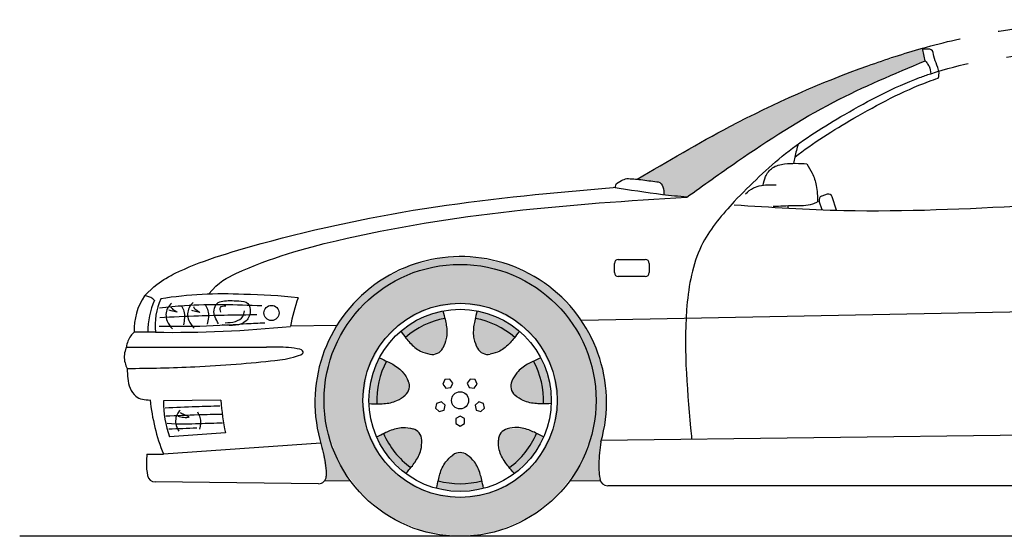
# Model space of a CAD drawing. Header units: millimetres. Extents: x 256.26 to 261.33, y 330.5 to 331.83.
# Tile 1 of 2: x 256.26 to 258.8, y 330.5 to 331.83. Entities that reach past the tile are written whole.
import ezdxf

# ---------------------------------------------------------------- set-up
doc = ezdxf.new("R2010")
doc.units = ezdxf.units.MM
doc.linetypes.add('ACAD_ISO03W100', pattern=[30, 12, -18])
doc.layers.add('HATCH', color=7, linetype='Continuous')

# ---------------------------------------------------------------- blocks, each defined once
blk = doc.blocks.new('*U2')
at = {"layer": 'HATCH', "color": 252, "linetype": 'Continuous'}
for points in [[(1.0769, 3.3964), (1.0729, 3.3768), (1.1332, 3.3889)], [(1.1896, 3.3964), (1.1332, 3.3889), (1.1935, 3.3768)], [(1.1332, 3.3889), (1.0729, 3.3768), (1.1935, 3.3768)], [(1.0729, 3.3768), (1.1332, 3.3689), (1.1935, 3.3768)]]:
    blk.add_solid(points, dxfattribs=at)
blk = doc.blocks.new('*U3')
at = {"layer": 'HATCH', "color": 252, "linetype": 'Continuous'}
for points in [[(1.3303, 3.5184), (1.301, 3.4697), (1.3481, 3.5093)], [(1.3481, 3.5093), (1.301, 3.4697), (1.3167, 3.4572)], [(1.301, 3.4697), (1.26, 3.4303), (1.3167, 3.4572)], [(1.3167, 3.4572), (1.26, 3.4303), (1.2729, 3.415)]]:
    blk.add_solid(points, dxfattribs=at)
blk = doc.blocks.new('*U4')
at = {"layer": 'HATCH', "color": 252, "linetype": 'Continuous'}
for points in [[(1.3409, 3.7127), (1.3226, 3.7045), (1.362, 3.6557)], [(1.3226, 3.7045), (1.3425, 3.6512), (1.362, 3.6557)], [(1.362, 3.6557), (1.3425, 3.6512), (1.3677, 3.5951)], [(1.3425, 3.6512), (1.3477, 3.5946), (1.3677, 3.5951)]]:
    blk.add_solid(points, dxfattribs=at)
blk = doc.blocks.new('*U5')
at = {"layer": 'HATCH', "color": 252, "linetype": 'Continuous'}
for points in [[(1.1773, 3.8339), (1.1723, 3.8145), (1.235, 3.8148)], [(1.235, 3.8148), (1.1723, 3.8145), (1.2859, 3.7816)], [(1.1723, 3.8145), (1.2264, 3.7968), (1.2859, 3.7816)], [(1.2264, 3.7968), (1.2738, 3.7656), (1.2859, 3.7816)]]:
    blk.add_solid(points, dxfattribs=at)
blk = doc.blocks.new('*U6')
at = {"layer": 'HATCH', "color": 252, "linetype": 'Continuous'}
for points in [[(1.0892, 3.8339), (1.0315, 3.8148), (1.0942, 3.8145)], [(1.0315, 3.8148), (0.9806, 3.7816), (1.0942, 3.8145)], [(1.0942, 3.8145), (0.9806, 3.7816), (1.0401, 3.7968)], [(1.0401, 3.7968), (0.9806, 3.7816), (0.9926, 3.7656)]]:
    blk.add_solid(points, dxfattribs=at)
blk = doc.blocks.new('*U7')
at = {"layer": 'HATCH', "color": 252, "linetype": 'Continuous'}
for points in [[(0.9256, 3.7127), (0.9045, 3.6557), (0.9439, 3.7045)], [(0.9439, 3.7045), (0.9045, 3.6557), (0.924, 3.6512)], [(0.9045, 3.6557), (0.8988, 3.5951), (0.924, 3.6512)], [(0.924, 3.6512), (0.8988, 3.5951), (0.9188, 3.5946)]]:
    blk.add_solid(points, dxfattribs=at)
blk = doc.blocks.new('*U8')
at = {"layer": 'HATCH', "color": 252, "linetype": 'Continuous'}
for points in [[(0.9362, 3.5184), (0.9184, 3.5093), (0.9655, 3.4697)], [(0.9184, 3.5093), (0.9498, 3.4572), (0.9655, 3.4697)], [(0.9655, 3.4697), (0.9498, 3.4572), (1.0065, 3.4303)], [(0.9498, 3.4572), (0.9936, 3.415), (1.0065, 3.4303)]]:
    blk.add_solid(points, dxfattribs=at)
blk = doc.blocks.new('*U9')
at = {"layer": 'HATCH', "color": 251, "linetype": 'Continuous'}
for points in [[(1.09, 3.971), (1.0103, 3.9524), (1.1332, 3.9535)], [(1.1332, 3.9535), (1.0103, 3.9524), (1.0427, 3.9416)], [(1.1718, 3.9719), (1.09, 3.971), (1.2518, 3.955)], [(1.09, 3.971), (1.1332, 3.9535), (1.2518, 3.955)], [(1.2518, 3.955), (1.1332, 3.9535), (1.2238, 3.9416)], [(1.2518, 3.955), (1.2238, 3.9416), (1.3263, 3.9212)], [(1.0103, 3.9524), (0.9366, 3.917), (1.0427, 3.9416)], [(1.0427, 3.9416), (0.9366, 3.917), (0.9582, 3.9066)], [(1.2238, 3.9416), (1.3082, 3.9066), (1.3263, 3.9212)], [(0.9366, 3.917), (0.8723, 3.8665), (0.9582, 3.9066)], [(0.9582, 3.9066), (0.8723, 3.8665), (0.8858, 3.851)], [(1.3263, 3.9212), (1.3082, 3.9066), (1.3916, 3.872)], [(1.3082, 3.9066), (1.3807, 3.851), (1.3916, 3.872)], [(0.8723, 3.8665), (0.8204, 3.8032), (0.8858, 3.851)], [(1.3916, 3.872), (1.3807, 3.851), (1.4448, 3.8098)], [(0.8858, 3.851), (0.8204, 3.8032), (0.8301, 3.7785)], [(1.3807, 3.851), (1.4364, 3.7785), (1.4448, 3.8098)], [(0.8204, 3.8032), (0.7836, 3.7302), (0.8301, 3.7785)], [(1.4448, 3.8098), (1.4364, 3.7785), (1.4832, 3.7376)], [(0.8301, 3.7785), (0.7836, 3.7302), (0.7952, 3.6941)], [(1.4364, 3.7785), (1.4713, 3.6941), (1.4832, 3.7376)], [(0.7836, 3.7302), (0.7634, 3.6509), (0.7952, 3.6941)], [(1.4832, 3.7376), (1.4713, 3.6941), (1.5051, 3.6588)], [(0.7952, 3.6941), (0.7634, 3.6509), (0.7832, 3.6035)], [(1.4713, 3.6941), (1.4832, 3.6035), (1.5051, 3.6588)], [(0.7634, 3.6509), (0.7609, 3.5691), (0.7832, 3.6035)], [(1.5051, 3.6588), (1.4832, 3.6035), (1.5093, 3.5771)], [(0.7832, 3.6035), (0.7609, 3.5691), (0.8005, 3.4949)], [(1.4832, 3.6035), (1.4659, 3.4946), (1.5093, 3.5771)], [(1.5093, 3.5771), (1.4659, 3.4946), (1.4957, 3.4964)], [(0.7609, 3.5691), (0.7762, 3.4888), (0.8005, 3.4949)], [(0.8005, 3.4949), (0.7762, 3.4888), (0.8507, 3.397)], [(0.7762, 3.4888), (0.7889, 3.4081), (0.8507, 3.397)], [(1.4659, 3.4946), (1.4154, 3.3965), (1.491, 3.4535)], [(1.4957, 3.4964), (1.4659, 3.4946), (1.491, 3.4535)], [(1.491, 3.4535), (1.4154, 3.3965), (1.4902, 3.4318)], [(1.4902, 3.4318), (1.4154, 3.3965), (1.4933, 3.4005)], [(0.7877, 3.402), (0.7847, 3.3965), (0.8507, 3.397)], [(0.7889, 3.4081), (0.7877, 3.402), (0.8507, 3.397)], [(1.4933, 3.4005), (1.4154, 3.3965), (1.4937, 3.3987)], [(1.4937, 3.3987), (1.4154, 3.3965), (1.4941, 3.397)]]:
    blk.add_solid(points, dxfattribs=at)
blk = doc.blocks.new('*U24')
at = {"layer": 'HATCH', "linetype": 'Continuous'}
for points in [[(1.1332, 3.469), (1.0769, 3.3964), (1.1516, 3.4627)], [(1.0769, 3.3964), (1.1332, 3.469), (1.0896, 3.4344)], [(1.1332, 3.3889), (1.1516, 3.4627), (1.0769, 3.3964)], [(1.1149, 3.4627), (1.0896, 3.4344), (1.1332, 3.469)], [(1.1516, 3.4627), (1.1332, 3.3889), (1.1769, 3.4344)], [(1.1896, 3.3964), (1.1769, 3.4344), (1.1332, 3.3889)]]:
    blk.add_solid(points, dxfattribs=at)
blk = doc.blocks.new('*U25')
at = {"layer": 'HATCH', "linetype": 'Continuous'}
for points in [[(2.3229, 4.51), (2.1317, 4.446), (2.3302, 4.4776)], [(2.3302, 4.4776), (2.1317, 4.446), (2.1674, 4.407)], [(2.1317, 4.446), (1.9453, 4.3668), (2.1674, 4.407)], [(2.1674, 4.407), (1.9453, 4.3668), (2.0107, 4.3246)], [(1.9453, 4.3668), (1.7647, 4.2743), (2.0107, 4.3246)], [(2.0107, 4.3246), (1.7647, 4.2743), (1.8614, 4.2287)], [(1.7647, 4.2743), (1.5887, 4.1727), (1.8614, 4.2287)], [(1.8614, 4.2287), (1.5887, 4.1727), (1.6347, 4.1668)], [(1.8614, 4.2287), (1.6347, 4.1668), (1.646, 4.1647)], [(1.8614, 4.2287), (1.646, 4.1647), (1.7165, 4.1265)], [(1.646, 4.1647), (1.6538, 4.1557), (1.7165, 4.1265)], [(1.6538, 4.1557), (1.6574, 4.1326), (1.7165, 4.1265)]]:
    blk.add_solid(points, dxfattribs=at)
blk = doc.blocks.new('*U26')
at = {"layer": 'HATCH', "linetype": 'Continuous'}
for points in [[(1.2384, 3.5196), (1.26, 3.4303), (1.2547, 3.53)], [(1.2547, 3.53), (1.301, 3.4697), (1.2927, 3.5322)], [(1.301, 3.4697), (1.2547, 3.53), (1.26, 3.4303)], [(1.3303, 3.5184), (1.2927, 3.5322), (1.301, 3.4697)], [(1.2319, 3.5014), (1.2382, 3.4639), (1.2384, 3.5196)], [(1.26, 3.4303), (1.2384, 3.5196), (1.2382, 3.4639)]]:
    blk.add_solid(points, dxfattribs=at)
blk = doc.blocks.new('*U27')
at = {"layer": 'HATCH', "linetype": 'Continuous'}
for points in [[(1.3226, 3.7045), (1.2884, 3.6836), (1.3425, 3.6512)], [(1.2664, 3.6527), (1.3425, 3.6512), (1.2884, 3.6836)], [(1.2644, 3.6334), (1.3477, 3.5946), (1.2664, 3.6527)], [(1.3425, 3.6512), (1.2664, 3.6527), (1.3477, 3.5946)], [(1.3477, 3.5946), (1.2644, 3.6334), (1.3078, 3.5986)], [(1.2746, 3.6169), (1.3078, 3.5986), (1.2644, 3.6334)]]:
    blk.add_solid(points, dxfattribs=at)
blk = doc.blocks.new('*U28')
at = {"layer": 'HATCH', "linetype": 'Continuous'}
for points in [[(1.1723, 3.8145), (1.1673, 3.7748), (1.2264, 3.7968)], [(1.1778, 3.7383), (1.2264, 3.7968), (1.1673, 3.7748)], [(1.2264, 3.7968), (1.1778, 3.7383), (1.2738, 3.7656)], [(1.1916, 3.7247), (1.2738, 3.7656), (1.1778, 3.7383)], [(1.2738, 3.7656), (1.1916, 3.7247), (1.2459, 3.7369)], [(1.2108, 3.7224), (1.2459, 3.7369), (1.1916, 3.7247)]]:
    blk.add_solid(points, dxfattribs=at)
blk = doc.blocks.new('*U29')
at = {"layer": 'HATCH', "linetype": 'Continuous'}
for points in [[(1.0401, 3.7968), (1.0557, 3.7224), (1.0942, 3.8145)], [(1.0749, 3.7247), (1.0942, 3.8145), (1.0557, 3.7224)], [(1.0942, 3.8145), (1.0749, 3.7247), (1.0992, 3.7748)], [(0.9926, 3.7656), (1.0206, 3.7369), (1.0401, 3.7968)], [(1.0557, 3.7224), (1.0401, 3.7968), (1.0206, 3.7369)], [(1.0887, 3.7383), (1.0992, 3.7748), (1.0749, 3.7247)]]:
    blk.add_solid(points, dxfattribs=at)
blk = doc.blocks.new('*U30')
at = {"layer": 'HATCH', "linetype": 'Continuous'}
for points in [[(0.924, 3.6512), (0.9919, 3.6169), (0.9439, 3.7045)], [(1.0021, 3.6334), (0.9439, 3.7045), (0.9919, 3.6169)], [(0.9439, 3.7045), (1.0021, 3.6334), (0.9781, 3.6836)], [(1.0001, 3.6527), (0.9781, 3.6836), (1.0021, 3.6334)], [(0.9188, 3.5946), (0.9587, 3.5986), (0.924, 3.6512)], [(0.9919, 3.6169), (0.924, 3.6512), (0.9587, 3.5986)]]:
    blk.add_solid(points, dxfattribs=at)
blk = doc.blocks.new('*U31')
at = {"layer": 'HATCH', "linetype": 'Continuous'}
for points in [[(0.9362, 3.5184), (1.0281, 3.5196), (0.9738, 3.5322)], [(1.0118, 3.53), (0.9738, 3.5322), (1.0281, 3.5196)], [(1.0281, 3.5196), (0.9362, 3.5184), (1.0346, 3.5014)], [(0.9655, 3.4697), (1.0346, 3.5014), (0.9362, 3.5184)], [(1.0346, 3.5014), (0.9655, 3.4697), (1.0282, 3.4639)], [(1.0065, 3.4303), (1.0282, 3.4639), (0.9655, 3.4697)]]:
    blk.add_solid(points, dxfattribs=at)
blk = doc.blocks.new('*U33')
at = {"layer": 'HATCH', "linetype": 'Continuous'}
for points in [[(1.1332, 3.9535), (1.0427, 3.9416), (1.2238, 3.9416)], [(1.2238, 3.9416), (0.9582, 3.9066), (1.3082, 3.9066)], [(1.0427, 3.9416), (0.9582, 3.9066), (1.2238, 3.9416)], [(0.9582, 3.9066), (0.8858, 3.851), (1.1332, 3.8535)], [(0.9582, 3.9066), (1.1332, 3.8535), (1.3082, 3.9066)], [(1.3082, 3.9066), (1.1332, 3.8535), (1.3807, 3.851)], [(1.1332, 3.8535), (0.8858, 3.851), (1.056, 3.8412)], [(1.1332, 3.8535), (1.2105, 3.8412), (1.3807, 3.851)], [(0.8858, 3.851), (0.8301, 3.7785), (1.056, 3.8412)], [(1.056, 3.8412), (0.8301, 3.7785), (0.9863, 3.8057)], [(1.3807, 3.851), (1.2105, 3.8412), (1.4364, 3.7785)], [(1.2105, 3.8412), (1.2802, 3.8057), (1.4364, 3.7785)], [(0.9863, 3.8057), (0.8301, 3.7785), (0.931, 3.7504)], [(1.2802, 3.8057), (1.3355, 3.7504), (1.4364, 3.7785)], [(0.8301, 3.7785), (0.7952, 3.6941), (0.931, 3.7504)], [(1.4364, 3.7785), (1.3355, 3.7504), (1.4713, 3.6941)], [(0.931, 3.7504), (0.7952, 3.6941), (0.8955, 3.6807)], [(1.3355, 3.7504), (1.371, 3.6807), (1.4713, 3.6941)], [(0.7952, 3.6941), (0.7832, 3.6035), (0.8955, 3.6807)], [(0.8955, 3.6807), (0.7832, 3.6035), (0.8832, 3.6035)], [(1.4713, 3.6941), (1.371, 3.6807), (1.4832, 3.6035)], [(1.371, 3.6807), (1.3832, 3.6035), (1.4832, 3.6035)], [(0.7832, 3.6035), (0.7952, 3.5129), (0.8955, 3.5262)], [(0.8832, 3.6035), (0.7832, 3.6035), (0.8955, 3.5262)], [(1.4832, 3.6035), (1.371, 3.5262), (1.4713, 3.5129)], [(1.3832, 3.6035), (1.371, 3.5262), (1.4832, 3.6035)], [(0.8955, 3.5262), (0.7952, 3.5129), (0.931, 3.4565)], [(1.371, 3.5262), (1.3355, 3.4565), (1.4713, 3.5129)], [(0.7952, 3.5129), (0.8301, 3.4285), (0.931, 3.4565)], [(1.4713, 3.5129), (1.3355, 3.4565), (1.4364, 3.4285)], [(0.931, 3.4565), (0.8301, 3.4285), (0.9863, 3.4012)], [(1.3355, 3.4565), (1.2802, 3.4012), (1.4364, 3.4285)], [(0.8301, 3.4285), (0.8858, 3.356), (0.9863, 3.4012)], [(1.4364, 3.4285), (1.2802, 3.4012), (1.3807, 3.356)], [(0.9863, 3.4012), (0.8858, 3.356), (1.056, 3.3657)], [(1.2802, 3.4012), (1.2105, 3.3657), (1.3807, 3.356)], [(1.056, 3.3657), (0.8858, 3.356), (1.1332, 3.3535)], [(0.8858, 3.356), (0.9582, 3.3004), (1.1332, 3.3535)], [(1.1332, 3.3535), (0.9582, 3.3004), (1.3082, 3.3004)], [(1.2105, 3.3657), (1.1332, 3.3535), (1.3807, 3.356)], [(1.3807, 3.356), (1.1332, 3.3535), (1.3082, 3.3004)], [(0.9582, 3.3004), (1.0427, 3.2654), (1.3082, 3.3004)], [(1.3082, 3.3004), (1.0427, 3.2654), (1.2238, 3.2654)], [(1.0427, 3.2654), (1.1332, 3.2535), (1.2238, 3.2654)]]:
    blk.add_solid(points, dxfattribs=at)

msp = doc.modelspace()

# ---------------------------------------------------------------- linework, layer by layer
at = {"linetype": 'Continuous'}
for p, q in [((258.3402, 331.3848), (258.326, 331.38)), ((258.3272, 331.3451), (258.3197, 331.3673)), ((258.3645, 331.3439), (258.3528, 331.3785))]:
    msp.add_line(p, q, dxfattribs=at)
for p, q in [((257.7926, 331.1832), (257.7926, 331.207)), ((257.8026, 331.217), (257.8722, 331.217)), ((257.8822, 331.207), (257.8822, 331.1832)), ((257.8722, 331.1732), (257.8026, 331.1732)), ((259.8873, 331.1032), (257.7076, 331.0598)), ((257.0784, 331.0473), (256.9589, 331.0449)), ((256.5369, 330.9914), (256.8977, 330.9914)), ((256.7798, 330.8546), (256.6319, 330.8529)), ((257.758, 330.752), (259.7876, 330.7767)), ((256.7915, 330.7703), (256.6476, 330.7603)), ((257.037, 330.7444), (256.6319, 330.7162)), ((257.0311, 330.6396), (256.6109, 330.6443)), ((257.0469, 330.6473), (257.1129, 330.6478)), ((257.6777, 330.6473), (257.7564, 330.6479)), ((259.7917, 330.6343), (257.7753, 330.6343))]:
    msp.add_line(p, q)
at = {"ltscale": 0.1}
msp.add_line((256.5896, 330.7162), (256.6319, 330.7162), dxfattribs=at)
at = {"color": 250}
msp.add_line((261.3297, 330.5043), (256.2623, 330.5043), dxfattribs=at)
for points in [[(257.3566, 330.9079), (257.3514, 330.8961), (257.3589, 330.8858), (257.3717, 330.8871), (257.3769, 330.8988), (257.3694, 330.9092)], [(257.4344, 330.9079), (257.4216, 330.9092), (257.4141, 330.8988), (257.4193, 330.8871), (257.4321, 330.8858), (257.4396, 330.8961)], [(257.3325, 330.8339), (257.3421, 330.8253), (257.3543, 330.8292), (257.357, 330.8418), (257.3474, 330.8504), (257.3352, 330.8464)], [(257.4585, 330.8339), (257.4558, 330.8464), (257.4436, 330.8504), (257.434, 330.8418), (257.4367, 330.8292), (257.4489, 330.8253)], [(257.3955, 330.7881), (257.4066, 330.7945), (257.4066, 330.8074), (257.3955, 330.8138), (257.3844, 330.8074), (257.3844, 330.7945)]]:
    msp.add_lwpolyline(points, close=True)
for radius in [0.35, 0.25, 0.2346, 0.022]:
    msp.add_circle((257.3955, 330.8543), radius)
at = {"color": 251, "ltscale": 0.1}
msp.add_circle((256.9102, 331.0793), 0.0195, dxfattribs=at)
at = {"linetype": 'Continuous'}
for centre, start, end in [((258.3434, 331.3753), 18.624, 108.624), ((258.3291, 331.3705), 108.624, 198.624)]:
    msp.add_arc(centre, 0.01, start, end, dxfattribs=at)
for centre, radius, start, end in [((257.3971, 330.8494), 0.3751, 344.1876, 197.0271), ((257.8026, 331.207), 0.01, 90, 180), ((257.8722, 331.207), 0.01, 0, 90), ((257.8026, 331.1832), 0.01, 180, 270), ((257.8722, 331.1832), 0.01, 270, 360), ((257.3955, 330.8543), 0.2146, 100.4942, 130.9344), ((257.3955, 330.8543), 0.2146, 49.0656, 79.5058), ((257.3241, 331.0025), 0.03, 258.0701, 333.3585), ((257.4669, 331.0025), 0.03, 206.6415, 281.9299), ((257.3955, 330.8543), 0.2146, 151.9228, 182.3629), ((257.3955, 330.8543), 0.2146, 357.6371, 28.0772), ((257.2351, 330.8909), 0.03, 309.4987, 24.787), ((257.5559, 330.8909), 0.03, 155.213, 230.5013), ((257.2669, 330.7517), 0.03, 0.9272, 76.2156), ((257.5241, 330.7517), 0.03, 103.7844, 179.0728), ((257.3955, 330.8543), 0.2146, 203.3513, 233.7915), ((257.3955, 330.8543), 0.2146, 306.2085, 336.6487), ((257.3955, 330.6898), 0.03, 52.3558, 127.6442), ((256.6109, 330.6643), 0.02, 190.6187, 270), ((257.0311, 330.6596), 0.02, 270, 358.3342), ((257.7753, 330.6543), 0.02, 188.6197, 270), ((257.3955, 330.8543), 0.2146, 254.7799, 285.2201)]:
    msp.add_arc(centre, radius, start, end)
at = {"ltscale": 0.1}
for centre, radius, start, end in [((256.7106, 331.0366), 0.1537, 145.6576, 182.4435), ((256.8102, 331.0264), 0.2185, 156.97, 179.0834), ((256.7763, 331.0476), 0.1656, 155.7186, 186.1586), ((256.7845, 330.1184), 1.0099, 86.9213, 99.0691), ((256.8247, 329.701), 1.4258, 83.8029, 89.4356), ((257.5063, 330.9374), 0.5579, 161.0499, 168.8845), ((256.6574, 333.9728), 2.9434, 269.1106, 275.8798), ((257.1093, 330.9062), 0.5138, 185.6871, 201.6922), ((256.9311, 330.8561), 0.2992, 180.6071, 198.6547), ((257.456, 330.9056), 0.6781, 184.3125, 191.5029)]:
    msp.add_arc(centre, radius, start, end, dxfattribs=at)
at = {"linetype": 'ACAD_ISO03W100', "ltscale": 0.001}
for points, knots in [([(258.5852, 331.7608), (258.6428, 331.777), (258.8438, 331.8237), (259.1825, 331.8413), (259.5521, 331.8077), (259.7823, 331.763), (259.8822, 331.7275)], [0.1725158, 0.1725158, 0.1725158, 0.1725158, 0.2085347, 0.3012035, 0.3862756, 0.3990306, 0.3990306, 0.3990306, 0.3990306]), ([(258.6065, 331.6953), (258.6846, 331.7207), (258.8396, 331.7484), (258.9937, 331.7522), (259.0697, 331.7493)], [0.1262842, 0.1262842, 0.1262842, 0.1262842, 0.17534541, 0.22243369, 0.22243369, 0.22243369, 0.22243369])]:
    msp.add_open_spline(points, degree=3, knots=knots, dxfattribs=at)
for points, knots in [([(257.851, 331.4235), (257.9297, 331.4701), (258.1207, 331.5822), (258.3686, 331.6924), (258.538, 331.7475), (258.5852, 331.7608)], [0.0042176, 0.0042176, 0.0042176, 0.0042176, 0.060858, 0.1414028, 0.1720451, 0.1720451, 0.1720451, 0.1720451]), ([(258.626, 331.6839), (258.6268, 331.6864), (258.63, 331.6973), (258.6228, 331.7174), (258.6142, 331.7366), (258.6124, 331.7577), (258.5976, 331.7591), (258.5903, 331.7582), (258.5859, 331.7575)], [0.50036, 0.50036, 0.50036, 0.50036, 1.273192, 3.933113, 6.32907, 8.150532, 9.013242, 10.362836, 10.362836, 10.362836, 10.362836]), ([(258.5925, 331.7284), (258.5938, 331.7268), (258.5974, 331.7224), (258.6044, 331.7121), (258.6059, 331.7019), (258.6065, 331.6953)], [0, 0, 0, 0, 0.630243, 1.70951, 3.674133, 3.674133, 3.674133, 3.674133]), ([(258.1009, 331.3664), (258.1435, 331.4094), (258.2291, 331.4959), (258.3938, 331.5977), (258.52, 331.6652), (258.597, 331.6921), (258.6065, 331.6953)], [0, 0, 0, 0, 0.0373832, 0.0750931, 0.1194384, 0.1256672, 0.1256672, 0.1256672, 0.1256672]), ([(258.2566, 331.4801), (258.304, 331.5178), (258.417, 331.5876), (258.542, 331.6544), (258.6177, 331.6811), (258.626, 331.6839)], [0.0374732, 0.0374732, 0.0374732, 0.0374732, 0.07509306, 0.11943844, 0.12486449, 0.12486449, 0.12486449, 0.12486449]), ([(258.2654, 331.5143), (258.2623, 331.5029), (258.2579, 331.4864), (258.2543, 331.4697), (258.2533, 331.4645)], [0.545372, 0.545372, 0.545372, 0.545372, 4.08432, 5.674476, 5.674476, 5.674476, 5.674476]), ([(258.1754, 331.4083), (258.1768, 331.4157), (258.1804, 331.4327), (258.1986, 331.4567), (258.239, 331.4659), (258.2689, 331.4646), (258.2879, 331.4634)], [0.00033849, 0.00033849, 0.00033849, 0.00033849, 0.00504657, 0.0110503, 0.01775141, 0.02961178, 0.02961178, 0.02961178, 0.02961178]), ([(258.2879, 331.4634), (258.2927, 331.4556), (258.303, 331.438), (258.3148, 331.4049), (258.3151, 331.3794), (258.315, 331.3651)], [0.00119023, 0.00119023, 0.00119023, 0.00119023, 0.00688308, 0.01381787, 0.02262082, 0.02262082, 0.02262082, 0.02262082]), ([(257.7952, 331.4016), (257.7951, 331.404), (257.7954, 331.4129), (257.8099, 331.4198), (257.82, 331.4239), (257.8242, 331.4256)], [0.000485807, 0.000485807, 0.000485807, 0.000485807, 0.00194154, 0.005913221, 0.008797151, 0.008797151, 0.008797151, 0.008797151]), ([(257.8242, 331.4256), (257.8363, 331.4248), (257.8622, 331.423), (257.8889, 331.4183), (257.9101, 331.4165), (257.9198, 331.4028), (257.9197, 331.3903), (257.9196, 331.3835)], [0.00135789, 0.00135789, 0.00135789, 0.00135789, 0.00886947, 0.01741667, 0.01827416, 0.02187316, 0.02609431, 0.02609431, 0.02609431, 0.02609431]), ([(256.5837, 331.1233), (256.607, 331.1485), (256.6416, 331.1711), (256.7149, 331.2086), (256.9468, 331.2803), (257.3319, 331.3618), (257.6366, 331.3889), (257.7893, 331.4025)], [10.054227, 10.054227, 10.054227, 10.054227, 13.199833, 15.954369, 41.235783, 87.046258, 133.06095, 133.06095, 133.06095, 133.06095]), ([(258.1009, 331.3578), (258.1948, 331.3516), (258.4476, 331.3351), (258.9094, 331.3583), (259.2372, 331.3751), (259.5391, 331.4072)], [0, 0, 0, 0, 0.0582712, 0.1569102, 0.2858641, 0.2858641, 0.2858641, 0.2858641]), ([(256.7485, 331.1277), (256.7743, 331.1599), (256.8918, 331.2173), (257.2944, 331.3297), (257.6794, 331.3598), (257.9787, 331.3773)], [0.0851712, 0.0851712, 0.0851712, 0.0851712, 0.0970548, 0.1481415, 0.333167, 0.333167, 0.333167, 0.333167]), ([(258.1009, 331.3664), (258.0709, 331.3327), (258.0054, 331.2592), (257.9637, 331.0508), (257.9805, 330.8816), (257.9904, 330.7643), (257.9912, 330.7548)], [0, 0, 0, 0, 0.0275447, 0.0600813, 0.1271715, 0.1330438, 0.1330438, 0.1330438, 0.1330438]), ([(258.2014, 331.354), (258.2188, 331.3548), (258.2526, 331.3564), (258.292, 331.3555), (258.3111, 331.3632), (258.315, 331.3651)], [0, 0, 0, 0, 0.0108827, 0.02105191, 0.0237123, 0.0237123, 0.0237123, 0.0237123]), ([(256.6091, 331.1118), (256.6077, 331.1133), (256.601, 331.1199), (256.5914, 331.122), (256.5837, 331.1233)], [0.40237, 0.40237, 0.40237, 0.40237, 1.001501, 3.242504, 3.242504, 3.242504, 3.242504]), ([(257.3515, 331.0847), (257.3561, 331.0672), (257.3612, 331.0464), (257.3627, 331.0154), (257.3548, 330.9969), (257.3509, 330.9891)], [0.690721, 0.690721, 0.690721, 0.690721, 3.659394, 7.110181, 9.696356, 9.696356, 9.696356, 9.696356]), ([(257.4395, 331.0847), (257.4349, 331.0672), (257.4298, 331.0464), (257.4283, 331.0154), (257.4362, 330.9969), (257.4401, 330.9891)], [0.690721, 0.690721, 0.690721, 0.690721, 3.659394, 7.110181, 9.696356, 9.696356, 9.696356, 9.696356]), ([(256.557, 331.03), (256.5538, 331.0269), (256.5428, 331.0162), (256.5383, 331.0022), (256.5369, 330.9914)], [0, 0, 0, 0, 1.314386, 4.560032, 4.560032, 4.560032, 4.560032]), ([(257.2428, 331.0324), (257.2537, 331.0178), (257.2667, 331.0009), (257.29, 330.9804), (257.3094, 330.975), (257.3179, 330.9732)], [0.690721, 0.690721, 0.690721, 0.690721, 3.659394, 7.110181, 9.696356, 9.696356, 9.696356, 9.696356]), ([(257.5482, 331.0324), (257.5373, 331.0178), (257.5243, 331.0009), (257.501, 330.9804), (257.4816, 330.975), (257.4731, 330.9732)], [0.690721, 0.690721, 0.690721, 0.690721, 3.659394, 7.110181, 9.696356, 9.696356, 9.696356, 9.696356]), ([(256.5385, 330.9365), (256.5959, 330.9371), (256.7219, 330.9389), (256.8765, 330.952), (256.9583, 330.9615), (256.9971, 330.9757), (256.9893, 330.9843), (256.983, 330.9861)], [1.740232, 1.740232, 1.740232, 1.740232, 19.160953, 39.866137, 45.514493, 47.481891, 49.132499, 49.132499, 49.132499, 49.132499]), ([(257.1879, 330.9636), (257.2045, 330.9562), (257.2239, 330.9473), (257.2491, 330.9291), (257.2587, 330.9114), (257.2623, 330.9035)], [0.690721, 0.690721, 0.690721, 0.690721, 3.659394, 7.110181, 9.696356, 9.696356, 9.696356, 9.696356]), ([(257.6031, 330.9636), (257.5865, 330.9562), (257.567, 330.9473), (257.5419, 330.9291), (257.5323, 330.9114), (257.5287, 330.9035)], [0.690721, 0.690721, 0.690721, 0.690721, 3.659394, 7.110181, 9.696356, 9.696356, 9.696356, 9.696356]), ([(256.5385, 330.9365), (256.5396, 330.9186), (256.5397, 330.8935), (256.5622, 330.8581), (256.584, 330.8554), (256.5981, 330.8552)], [9.763601, 9.763601, 9.763601, 9.763601, 14.89851, 17.447416, 21.353779, 21.353779, 21.353779, 21.353779]), ([(257.161, 330.846), (257.1792, 330.8454), (257.2006, 330.845), (257.2312, 330.8504), (257.2474, 330.8622), (257.2542, 330.8678)], [0.690721, 0.690721, 0.690721, 0.690721, 3.659394, 7.110181, 9.696356, 9.696356, 9.696356, 9.696356]), ([(257.6299, 330.846), (257.6118, 330.8454), (257.5904, 330.845), (257.5598, 330.8504), (257.5435, 330.8622), (257.5368, 330.8678)], [0.690721, 0.690721, 0.690721, 0.690721, 3.659394, 7.110181, 9.696356, 9.696356, 9.696356, 9.696356]), ([(257.1806, 330.7601), (257.1968, 330.7685), (257.2158, 330.7782), (257.2457, 330.7865), (257.2655, 330.783), (257.274, 330.7809)], [0.690721, 0.690721, 0.690721, 0.690721, 3.659394, 7.110181, 9.696356, 9.696356, 9.696356, 9.696356]), ([(257.6103, 330.7601), (257.5942, 330.7685), (257.5752, 330.7782), (257.5453, 330.7865), (257.5254, 330.783), (257.517, 330.7809)], [0.690721, 0.690721, 0.690721, 0.690721, 3.659394, 7.110181, 9.696356, 9.696356, 9.696356, 9.696356]), ([(257.2558, 330.6658), (257.2676, 330.6797), (257.2813, 330.6961), (257.2961, 330.7234), (257.297, 330.7435), (257.2969, 330.7522)], [0.690721, 0.690721, 0.690721, 0.690721, 3.659394, 7.110181, 9.696356, 9.696356, 9.696356, 9.696356]), ([(257.5352, 330.6658), (257.5233, 330.6797), (257.5097, 330.6961), (257.4949, 330.7234), (257.494, 330.7435), (257.4941, 330.7522)], [0.690721, 0.690721, 0.690721, 0.690721, 3.659394, 7.110181, 9.696356, 9.696356, 9.696356, 9.696356]), ([(257.0384, 330.7396), (257.0426, 330.7223), (257.049, 330.6961), (257.0514, 330.6682), (257.0511, 330.659)], [0, 0, 0, 0, 5.391852, 8.134639, 8.134639, 8.134639, 8.134639]), ([(257.758, 330.7472), (257.7555, 330.7284), (257.7517, 330.6998), (257.7526, 330.6711), (257.7556, 330.6513)], [0, 0, 0, 0, 5.782276, 8.781671, 8.781671, 8.781671, 8.781671]), ([(256.5896, 330.7162), (256.589, 330.7085), (256.5875, 330.69), (256.5892, 330.6713), (256.5912, 330.6606)], [0, 0, 0, 0, 0.00479774, 0.01151991, 0.01151991, 0.01151991, 0.01151991]), ([(257.3352, 330.6276), (257.3387, 330.6455), (257.343, 330.6664), (257.3551, 330.695), (257.3703, 330.7082), (257.3772, 330.7136)], [0.690721, 0.690721, 0.690721, 0.690721, 3.659394, 7.110181, 9.696356, 9.696356, 9.696356, 9.696356]), ([(257.4558, 330.6276), (257.4523, 330.6455), (257.448, 330.6664), (257.4359, 330.695), (257.4207, 330.7082), (257.4138, 330.7136)], [0.690721, 0.690721, 0.690721, 0.690721, 3.659394, 7.110181, 9.696356, 9.696356, 9.696356, 9.696356])]:
    msp.add_open_spline(points, degree=3, knots=knots)
for points in [[(258.5925, 331.7284), (258.59, 331.7392), (258.5876, 331.75), (258.5852, 331.7608)], [(258.2395, 331.3556), (258.2393, 331.3535), (258.2391, 331.3513), (258.239, 331.3492)], [(256.6117, 331.0298), (256.5961, 331.0298), (256.5781, 331.0299), (256.557, 331.03)]]:
    msp.add_open_spline(points, degree=3)
for points in [[(257.9787, 331.3773), (258.1096, 331.4698), (258.3568, 331.6221), (258.5925, 331.7284)], [(258.1297, 331.3858), (258.1506, 331.4012), (258.1923, 331.4094), (258.2087, 331.4094)], [(257.9787, 331.3773), (257.9166, 331.3838), (257.7893, 331.4025)], [(256.5369, 330.9914), (256.5345, 330.9851), (256.5333, 330.9509), (256.5385, 330.9365)], [(256.983, 330.9861), (256.9544, 330.9902), (256.8977, 330.9914)]]:
    msp.add_spline(points, degree=3)
at = {"color": 251, "ltscale": 0.1}
for points in [[(256.6532, 331.1049), (256.6426, 331.0913), (256.6416, 331.0586), (256.6553, 331.0384)], [(256.7088, 331.1065), (256.6982, 331.0929), (256.6972, 331.0601), (256.7108, 331.0399)], [(256.6504, 331.0962), (256.6564, 331.0886), (256.667, 331.0815), (256.6595, 331.0831), (256.6463, 331.0861)], [(256.7091, 331.0956), (256.7152, 331.088), (256.7258, 331.0809), (256.7182, 331.0825), (256.7051, 331.0855)], [(256.7795, 331.0812), (256.7789, 331.0937), (256.7927, 331.0979)], [(256.7913, 331.0542), (256.8172, 331.0574), (256.8366, 331.0704), (256.8409, 331.0844)], [(256.675, 330.823), (256.6854, 330.818), (256.6974, 330.811), (256.6841, 330.8099), (256.6709, 330.8129)]]:
    msp.add_spline(points, degree=3, dxfattribs=at)
at = {"color": 252, "ltscale": 0.1}
for points in [[(256.774, 331.051), (256.7624, 331.0868), (256.77, 331.1034), (256.8032, 331.111), (256.8259, 331.1105), (256.8496, 331.1034), (256.8527, 331.0711), (256.8451, 331.059), (256.7831, 331.0485)], [(256.6221, 331.0925), (256.6861, 331.0985), (256.8854, 331.0985)], [(256.6789, 331.0978), (256.685, 331.0837), (256.6835, 331.0489)], [(256.7404, 331.0992), (256.7465, 331.0851), (256.7449, 331.0503)], [(256.6215, 331.0453), (256.7089, 331.0453), (256.8459, 331.0518), (256.8932, 331.0542)], [(256.6227, 331.068), (256.7226, 331.0722), (256.8723, 331.0752)]]:
    msp.add_spline(points, degree=3, dxfattribs=at)
for points, knots in [([(256.6364, 330.8353), (256.6631, 330.8365), (256.71, 330.8386), (256.757, 330.8398), (256.7772, 330.8402)], [1.983352, 1.983352, 1.983352, 1.983352, 10.003893, 16.07917, 16.07917, 16.07917, 16.07917]), ([(256.6386, 330.8142), (256.6663, 330.8155), (256.7142, 330.8176), (256.7622, 330.8188), (256.7825, 330.8192)], [1.680984, 1.680984, 1.680984, 1.680984, 10.003893, 16.07917, 16.07917, 16.07917, 16.07917]), ([(256.7198, 330.8244), (256.7222, 330.8197), (256.7292, 330.806), (256.7271, 330.7906), (256.7253, 330.7803)], [0, 0, 0, 0, 1.535794, 4.550706, 4.550706, 4.550706, 4.550706]), ([(256.6418, 330.7955), (256.6725, 330.7929), (256.7184, 330.7949), (256.7644, 330.7961), (256.7844, 330.7965)], [2.204215, 2.204215, 2.204215, 2.204215, 10.003893, 16.000968, 16.000968, 16.000968, 16.000968])]:
    msp.add_open_spline(points, degree=3, knots=knots, dxfattribs=at)
at = {"color": 251, "ltscale": 0.1}
msp.add_open_spline([(256.6748, 330.8285), (256.6719, 330.8253), (256.6623, 330.8134), (256.6622, 330.791), (256.6698, 330.7782), (256.6721, 330.775)], degree=3, knots=[0.449385, 0.449385, 0.449385, 0.449385, 1.724656, 5.002911, 6.19758, 6.19758, 6.19758, 6.19758], dxfattribs=at)
at = {"color": 252, "ltscale": 0.1}
msp.add_open_spline([(256.646, 330.7807), (256.6699, 330.7818), (256.6939, 330.7828), (256.7179, 330.7837)], degree=3, dxfattribs=at)

# ---------------------------------------------------------------- block references
at = {"layer": 'HATCH', "linetype": 'Continuous'}
for name in ['*U25', '*U33', '*U29', '*U28', '*U30', '*U27', '*U31', '*U26', '*U24']:
    msp.add_blockref(name, (256.2623, 327.2508), dxfattribs=at)
at = {"layer": 'HATCH', "color": 251, "linetype": 'Continuous'}
msp.add_blockref('*U9', (256.2623, 327.2508), dxfattribs=at)
at = {"layer": 'HATCH', "color": 252, "linetype": 'Continuous'}
for name in ['*U6', '*U5', '*U7', '*U4', '*U8', '*U3', '*U2']:
    msp.add_blockref(name, (256.2623, 327.2508), dxfattribs=at)

doc.saveas('drawing.dxf')
